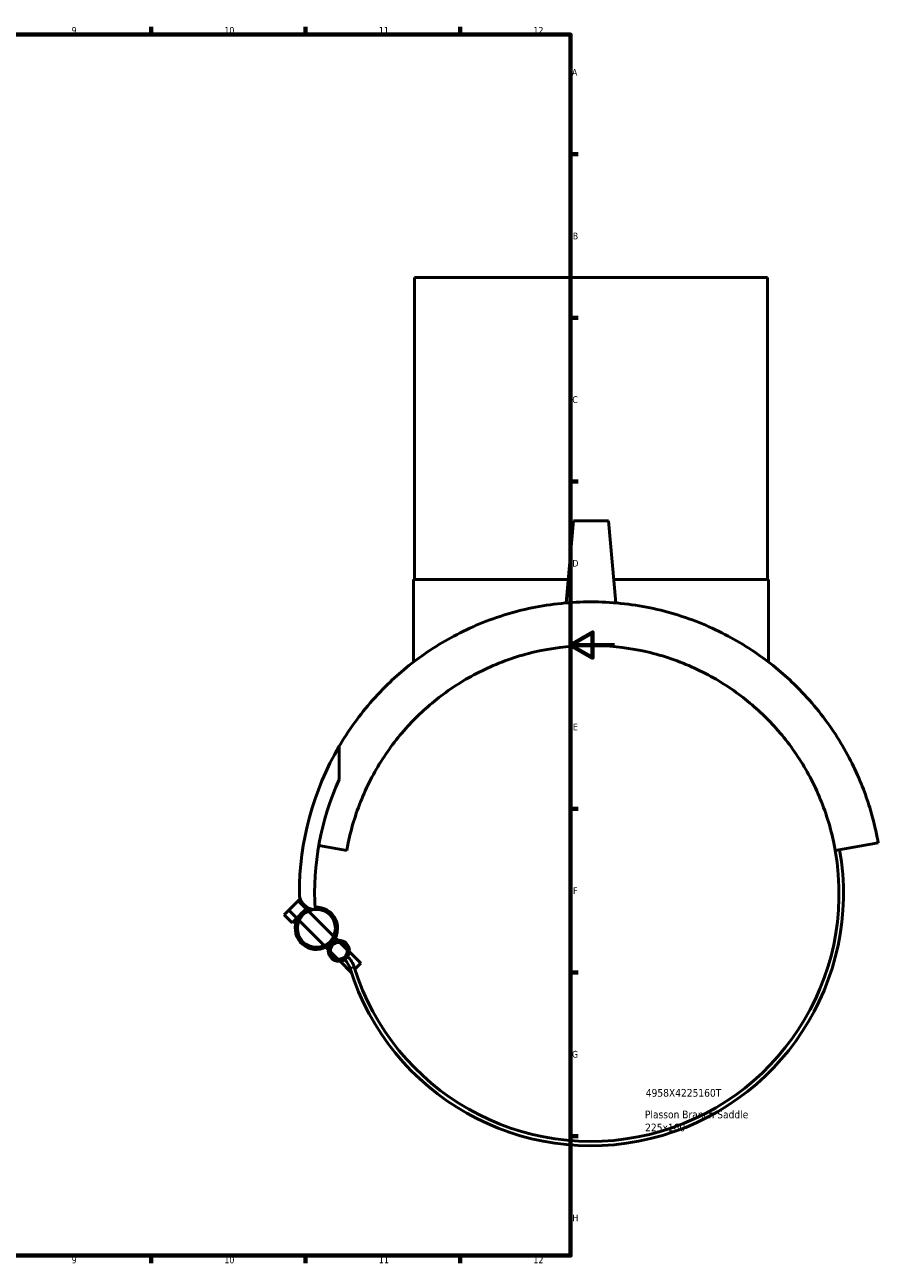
# Model space of a CAD drawing. Header units: millimetres. Extents: x -205 to 1352, y -323 to 895.
# Tile 5 of 6: x 573 to 961, y 17 to 578. Entities that reach past the tile are written whole.
import ezdxf

# ---------------------------------------------------------------- set-up
doc = ezdxf.new("R2010")
doc.units = ezdxf.units.MM
for name, color, linetype, lineweight in [('Border (ANSI)', 7, 'Continuous', 70), ('Title (ISO)', 7, 'Continuous', 50), ('Visible (ANSI)', 7, 'Continuous', 50), ('Visible Narrow (ANSI)', 7, 'Continuous', 35)]:
    doc.layers.add(name, color=color, linetype=linetype, lineweight=lineweight)
doc.styles.add('Note Text (ANSI)', font='tahoma.ttf')
doc.styles.add('Note Text (ISO)', font='tahoma.ttf')

# ---------------------------------------------------------------- blocks, each defined once
blk = doc.blocks.new('Borders Default Border')
at = {"layer": 'Border (ANSI)'}
for p, q in [((630.75, 574), (630.75, 577.45)), ((700.83, 574), (700.83, 577.45)), ((770.92, 574), (770.92, 577.45)), ((821, 519.75), (824.45, 519.75)), ((821, 445.5), (824.45, 445.5)), ((821, 371.25), (824.45, 371.25)), ((821, 222.75), (824.45, 222.75)), ((821, 148.5), (824.45, 148.5)), ((821, 74.25), (824.45, 74.25)), ((630.75, 20), (630.75, 16.55)), ((700.83, 20), (700.83, 16.55)), ((770.92, 20), (770.92, 16.55))]:
    blk.add_line(p, q, dxfattribs=at)
at = {"layer": 'Border (ANSI)', "flags": 128}
for points in [[(20, 20), (20, 574), (821, 574), (821, 20), (20, 20)], [(841, 297), (821, 297), (831, 302.77), (831, 291.23), (821, 297)]]:
    blk.add_lwpolyline(points, dxfattribs=at)
at = {"layer": 'Border (ANSI)', "attachment_point": 7, "style": 'Note Text (ANSI)'}
for s, insert, char_height in [('9', (594.7, 574.34), 3.05), ('10', (663.96, 574.34), 3.048), ('11', (734.04, 574.4), 3.048), ('12', (804.13, 574.4), 3.048), ('A', (821.63, 555.35), 3.05), ('B', (821.99, 481.1), 3.05), ('C', (821.8, 406.8), 3.05), ('D', (821.81, 332.6), 3.05), ('E', (822.05, 258.35), 3.05), ('F', (822.14, 184.1), 3.05), ('G', (821.66, 109.79), 3.05), ('H', (821.81, 35.6), 3.05), ('9', (594.7, 16.49), 3.05), ('10', (663.96, 16.49), 3.048), ('11', (734.04, 16.55), 3.048), ('12', (804.13, 16.55), 3.048)]:
    blk.add_mtext(s, dxfattribs=dict(at, insert=insert, char_height=char_height))
blk = doc.blocks.new('Title Blocks ISO')
at = {"layer": 'Title (ISO)', "style": 'Note Text (ISO)'}
for tag, p in [('PART_NUMBER_001', (34.13, 72.11)), ('DESCRIPTION_001', (33.74, 62.29)), ('DESCRIPTION_002', (33.83, 56.39))]:
    blk.add_attdef(tag, p, '', height=3.5, dxfattribs=at)

msp = doc.modelspace()

# ---------------------------------------------------------------- linework, layer by layer
at = {"layer": 'Visible (ANSI)'}
for p, q in [((750.28, 463.833), (910.28, 463.833)), ((750.28, 463.833), (750.28, 326.833)), ((910.28, 463.833), (910.28, 326.833)), ((822.28, 353.383), (819.023, 316.153)), ((822.28, 353.383), (838.28, 353.383)), ((838.28, 353.383), (841.538, 316.153)), ((749.78, 326.833), (819.958, 326.833)), ((749.78, 326.833), (749.78, 289.324)), ((840.603, 326.833), (910.78, 326.833)), ((910.78, 326.833), (910.78, 289.324)), ((716.064, 251.1), (716.064, 236.026)), ((719.49, 203.868), (706.815, 206.103)), ((960.571, 207.307), (941.071, 203.868)), ((693.272, 176.712), (697.515, 180.954)), ((697.515, 180.954), (698.418, 181.857)), ((697.515, 180.954), (701.05, 177.419)), ((691.151, 174.59), (693.272, 176.712)), ((694.686, 171.055), (691.151, 174.59)), ((693.272, 176.712), (696.808, 173.176)), ((698.929, 175.297), (696.808, 173.176)), ((701.05, 177.419), (698.929, 175.297)), ((701.663, 178.032), (701.05, 177.419)), ((701.39, 177.079), (701.05, 177.419)), ((713.538, 164.931), (702.14, 176.33)), ((696.808, 173.176), (694.686, 171.055)), ((697.148, 172.836), (696.808, 173.176)), ((709.295, 160.689), (697.897, 172.087)), ((715.371, 163.098), (714.287, 164.182)), ((711.129, 158.855), (710.044, 159.94)), ((715.428, 154.556), (712.129, 157.855)), ((719.67, 158.799), (716.372, 162.097)), ((725.799, 152.67), (720.67, 157.799)), ((721.556, 148.428), (716.428, 153.556)), ((725.799, 152.67), (723.143, 150.014))]:
    msp.add_line(p, q, dxfattribs=at)
for centre, radius in [((705.717, 168.509), 8.6), ((715.9, 158.327), 4.8), ((715.9, 158.327), 3.8)]:
    msp.add_circle(centre, radius, dxfattribs=at)
for centre, radius, start, end in [((830.28, 184.333), 132.3, 149.69097, 180), ((830.28, 184.333), 125.37, 155.64905, 183.3066), ((830.28, 184.333), 114.5, 197.33368, 10), ((830.28, 184.333), 112.5, 197.33368, 10), ((705.212, 184.333), 7.232, 180, 269.26233), ((705.717, 168.509), 9.6, 108.94464, 315), ((705.717, 168.509), 9.6, 315, 93.88931), ((711.46, 147.248), 9.973, 17.33368, 45), ((711.46, 147.248), 11.973, 17.33368, 45)]:
    msp.add_arc(centre, radius, start, end, dxfattribs=at)
for points, knots in [([(830.28, 316.633), (821.328, 316.633), (812.291, 315.71), (794.741, 312.085), (786.227, 309.384), (770.29, 302.568), (762.846, 298.447), (749.388, 289.336), (743.371, 284.348), (731.688, 273.012), (725.996, 266.188), (719.352, 256.504), (717.644, 253.803), (716.064, 251.1)], [-24.0455408, -24.0455408, -24.0455408, -24.0455408, -21.3597644, -21.3597644, -18.673988, -18.673988, -15.9882116, -15.9882116, -13.3024352, -13.3024352, -9.9768264, -9.9768264, -8.7081131, -8.7081131, -8.7081131, -8.7081131]), ([(960.571, 207.307), (960.571, 207.307), (960.549, 207.431), (960.473, 207.853), (960.42, 208.149), (960.221, 209.218), (960.04, 210.161), (959.596, 212.296), (959.335, 213.489), (958.732, 216.039), (958.391, 217.397), (957.235, 221.678), (956.297, 224.766), (954.041, 231.219), (952.723, 234.586), (948.112, 244.967), (944.184, 252.168), (934.565, 266.188), (928.873, 273.012), (917.189, 284.348), (911.173, 289.336), (897.715, 298.447), (890.271, 302.568), (874.334, 309.384), (865.82, 312.085), (848.27, 315.71), (839.233, 316.633), (830.28, 316.633)], [-48.0910817, -48.0910817, -48.0910817, -48.0910817, -47.6753806, -47.6753806, -47.2596795, -47.2596795, -46.4282773, -46.4282773, -45.5968751, -45.5968751, -44.7654729, -44.7654729, -43.1026685, -43.1026685, -41.4398641, -41.4398641, -38.1142552, -38.1142552, -34.7886464, -34.7886464, -32.10287, -32.10287, -29.4170936, -29.4170936, -26.7313172, -26.7313172, -24.0455408, -24.0455408, -24.0455408, -24.0455408]), ([(719.49, 203.868), (719.693, 205.019), (719.913, 206.163), (721.683, 214.654), (723.919, 221.709), (729.65, 235.157), (733.149, 241.546), (741.221, 253.444), (745.797, 258.948), (755.407, 268.559), (760.745, 273.06), (772.567, 281.166), (779.051, 284.772), (792.826, 290.679), (800.133, 292.987), (815.094, 296.065), (822.748, 296.833), (830.28, 296.833)], [39.1662758, 39.1662758, 39.1662758, 39.1662758, 39.534579, 39.534579, 41.9187048, 41.9187048, 44.3028306, 44.3028306, 46.6869564, 46.6869564, 48.9466373, 48.9466373, 51.2063181, 51.2063181, 53.465999, 53.465999, 55.7256798, 55.7256798, 55.7256798, 55.7256798]), ([(830.28, 296.833), (837.813, 296.833), (845.467, 296.065), (860.427, 292.987), (867.735, 290.679), (881.51, 284.772), (887.994, 281.166), (899.816, 273.06), (905.154, 268.559), (914.764, 258.948), (919.34, 253.444), (927.412, 241.546), (930.911, 235.157), (936.641, 221.709), (938.878, 214.654), (940.648, 206.163), (940.868, 205.019), (941.071, 203.868)], [55.7256798, 55.7256798, 55.7256798, 55.7256798, 57.9853607, 57.9853607, 60.2450415, 60.2450415, 62.5047224, 62.5047224, 64.7644032, 64.7644032, 67.148529, 67.148529, 69.5326548, 69.5326548, 71.9167806, 71.9167806, 72.2850839, 72.2850839, 72.2850839, 72.2850839])]:
    msp.add_open_spline(points, degree=3, knots=knots, dxfattribs=at)
at = {"layer": 'Visible Narrow (ANSI)'}
msp.add_line((722.878, 150.811), (720.992, 150.223), dxfattribs=at)

# ---------------------------------------------------------------- block references
msp.add_blockref('Borders Default Border', (0, 0))
msp.add_blockref('Title Blocks ISO', (821, 20)).add_auto_attribs({'PART_NUMBER_001': '4958X4225160T', 'DESCRIPTION_001': 'Plasson Branch Saddle', 'DESCRIPTION_002': '225x160'})

doc.saveas('drawing.dxf')
